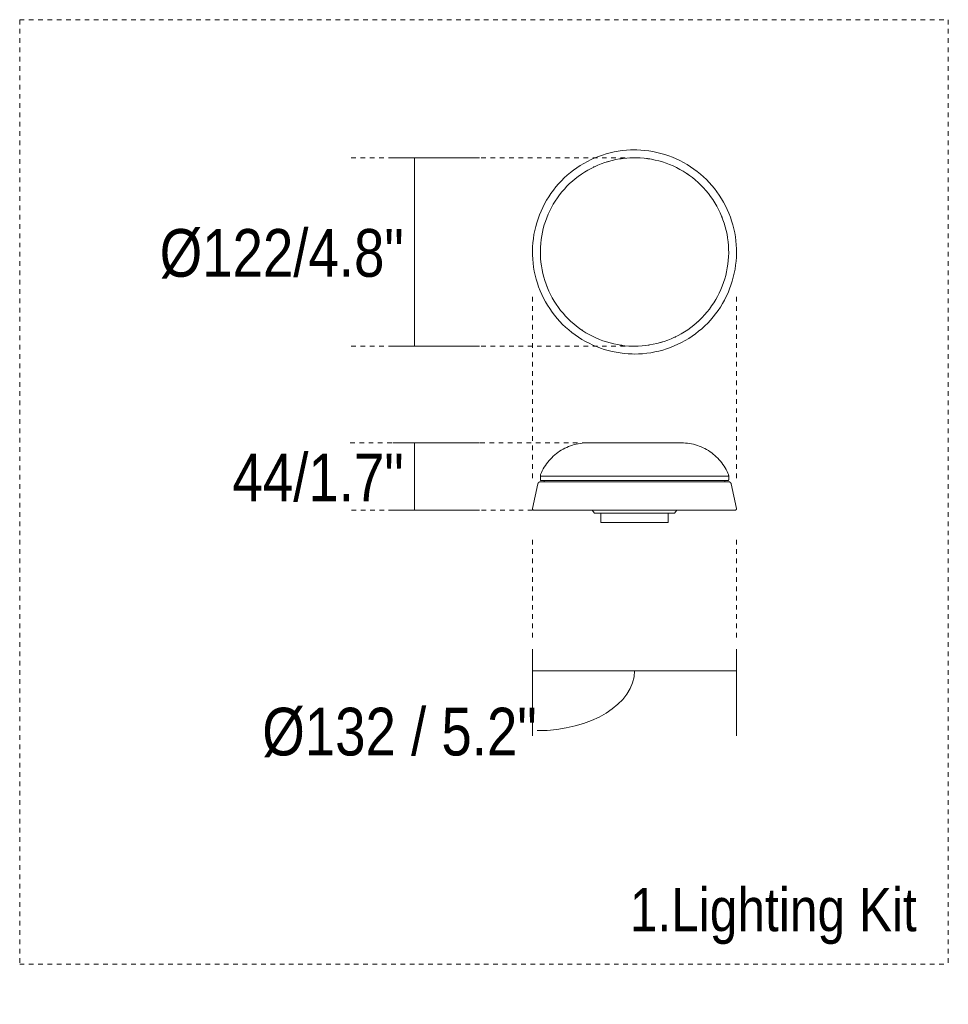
# Model space of a CAD drawing. Header units: millimetres. Extents: x 5689 to 11863, y -2865 to 7544.
# Tile 3 of 4: x 7346 to 7946, y 1545 to 2181. Entities that reach past the tile are written whole.
import ezdxf

# ---------------------------------------------------------------- set-up
doc = ezdxf.new("R2010")
doc.units = ezdxf.units.MM
doc.linetypes.add('Dash', pattern=[6, 3, -3])
doc.layers.add('A-ANNO-DIMS', color=7, linetype='Dash', lineweight=9, true_color=0xd2d2d2)
for name, color, linetype, lineweight in [('A-ANNO-DIMS-14', 7, 'Continuous', 9), ('E-LITE-EQPM', 7, 'Continuous', 20), ('G-ANNO-TEXT', 7, 'Continuous', 9)]:
    doc.layers.add(name, color=color, linetype=linetype, lineweight=lineweight)
doc.styles.add('Arial Narrow', font='ARIALN.TTF', dxfattribs={"height": 30.8})
doc.styles.add('Arial Narrow_1', font='ARIALN.TTF', dxfattribs={"height": 28})
doc.dimstyles.new('FARO_-_2_2mm_Arial_Narrow_mm_Inch_Left_H', dxfattribs={"dimscale": 304.8, "dimtxt": 31.521674, "dimasz": 0, "dimexe": 0.137795, "dimexo": 0.0625, "dimgap": 0.022966, "dimtad": 3, "dimtih": 1, "dimtoh": 1, "dimdec": 0, "dimzin": 0, "dimdsep": 46, "dimtxsty": 'Arial Narrow', "dimblk1": 'NONE', "dimblk2": 'NONE', "dimsah": 1, "dimcen": 0.09, "dimadec": 0, "dimazin": 0, "dimtfac": 1, "dimtdec": 4, "dimtix": 1, "dimtmove": 0, "dimatfit": 3, "dimfxl": 0.045932, "dimfxlon": 1, "dimtvp": 1, "dimtolj": 1, "dimtzin": 0, "dimarcsym": 2})
doc.dimstyles.new('FARO_-_2_2mm_Arial_Narrow_mm_Inch_Right', dxfattribs={"dimscale": 304.8, "dimtxt": 31.521674, "dimasz": 0, "dimexe": 0.137795, "dimexo": 0.0625, "dimgap": 0.022966, "dimtad": 1, "dimdec": 0, "dimzin": 0, "dimdsep": 46, "dimtxsty": 'Arial Narrow', "dimblk1": 'NONE', "dimblk2": 'NONE', "dimsah": 1, "dimcen": 0.09, "dimadec": 0, "dimazin": 0, "dimtfac": 1, "dimtdec": 4, "dimtix": 1, "dimtmove": 1, "dimatfit": 3, "dimfxl": 0.045932, "dimfxlon": 1, "dimtvp": 1, "dimtolj": 1, "dimtzin": 0, "dimarcsym": 2})

# ---------------------------------------------------------------- blocks, each defined once
blk = doc.blocks.new('Pemba Kit luz - 33471N-3 PEMBA LED White ceiling fan with DC motor-590840-Alzado_PDF')
at = {"layer": 'E-LITE-EQPM', "flags": 128}
for points in [[(7743.32, 2096.76), (7740.68, 2096.71), (7738.05, 2096.55), (7735.43, 2096.29), (7732.82, 2095.92), (7730.22, 2095.45), (7727.65, 2094.87), (7725.1, 2094.2), (7722.59, 2093.42), (7720.1, 2092.54), (7717.65, 2091.56), (7715.25, 2090.48), (7712.88, 2089.31), (7710.57, 2088.05), (7708.31, 2086.7), (7706.1, 2085.25), (7703.96, 2083.72), (7701.88, 2082.1), (7699.86, 2080.41), (7697.91, 2078.63), (7696.04, 2076.77), (7694.24, 2074.85), (7692.52, 2072.85), (7690.88, 2070.78), (7689.33, 2068.66), (7687.86, 2066.47), (7686.48, 2064.22), (7685.19, 2061.92), (7684, 2059.57), (7682.9, 2057.18), (7681.89, 2054.74), (7680.99, 2052.26), (7680.18, 2049.75), (7679.48, 2047.21), (7678.87, 2044.65), (7678.37, 2042.06), (7677.98, 2039.45), (7677.68, 2036.83), (7677.5, 2034.2), (7677.42, 2031.57), (7677.44, 2028.93), (7677.57, 2026.3), (7677.81, 2023.68), (7678.15, 2021.06), (7678.59, 2018.46), (7679.14, 2015.89), (7679.79, 2013.33), (7680.54, 2010.8), (7681.39, 2008.31), (7682.34, 2005.85), (7683.39, 2003.43), (7684.54, 2001.06), (7685.77, 1998.73), (7687.11, 1996.46), (7688.53, 1994.24), (7690.03, 1992.07), (7691.63, 1989.98), (7693.3, 1987.94), (7695.06, 1985.98), (7696.89, 1984.08), (7698.8, 1982.26), (7700.78, 1980.52), (7702.83, 1978.86), (7704.94, 1977.28), (7707.11, 1975.79), (7709.34, 1974.39), (7711.63, 1973.07), (7713.96, 1971.85), (7716.35, 1970.73), (7718.77, 1969.7), (7721.24, 1968.76), (7723.74, 1967.93), (7726.27, 1967.2), (7728.83, 1966.57), (7731.41, 1966.04), (7734.02, 1965.62), (7736.63, 1965.3), (7739.26, 1965.08), (7741.89, 1964.97), (7743.32, 1964.96)], [(7743.32, 1964.96), (7745.95, 1965.01), (7748.58, 1965.17), (7751.21, 1965.43), (7753.82, 1965.8), (7756.41, 1966.27), (7758.98, 1966.84), (7761.53, 1967.52), (7764.05, 1968.3), (7766.53, 1969.18), (7768.98, 1970.16), (7771.39, 1971.23), (7773.75, 1972.4), (7776.06, 1973.67), (7778.32, 1975.02), (7780.53, 1976.47), (7782.67, 1978), (7784.76, 1979.61), (7786.77, 1981.31), (7788.72, 1983.09), (7790.59, 1984.94), (7792.39, 1986.87), (7794.11, 1988.87), (7795.75, 1990.93), (7797.3, 1993.06), (7798.77, 1995.25), (7800.15, 1997.5), (7801.44, 1999.8), (7802.64, 2002.15), (7803.74, 2004.54), (7804.74, 2006.98), (7805.65, 2009.45), (7806.45, 2011.96), (7807.16, 2014.5), (7807.76, 2017.07), (7808.26, 2019.66), (7808.66, 2022.26), (7808.95, 2024.88), (7809.13, 2027.51), (7809.22, 2030.15), (7809.19, 2032.78), (7809.06, 2035.42), (7808.83, 2038.04), (7808.49, 2040.66), (7808.04, 2043.25), (7807.5, 2045.83), (7806.85, 2048.39), (7806.09, 2050.91), (7805.24, 2053.41), (7804.29, 2055.87), (7803.24, 2058.28), (7802.1, 2060.66), (7800.86, 2062.99), (7799.53, 2065.26), (7798.11, 2067.48), (7796.6, 2069.64), (7795.01, 2071.74), (7793.33, 2073.78), (7791.57, 2075.74), (7789.74, 2077.64), (7787.83, 2079.46), (7785.85, 2081.2), (7783.81, 2082.86), (7781.69, 2084.43), (7779.52, 2085.93), (7777.29, 2087.33), (7775, 2088.64), (7772.67, 2089.86), (7770.28, 2090.99), (7767.86, 2092.02), (7765.39, 2092.95), (7762.89, 2093.79), (7760.36, 2094.52), (7757.8, 2095.15), (7755.22, 2095.68), (7752.62, 2096.1), (7750, 2096.42), (7747.37, 2096.64), (7744.74, 2096.75), (7743.32, 2096.76)], [(7743.32, 2091.71), (7740.88, 2091.66), (7738.45, 2091.51), (7736.03, 2091.27), (7733.62, 2090.93), (7731.23, 2090.5), (7728.85, 2089.97), (7726.5, 2089.34), (7724.17, 2088.62), (7721.88, 2087.81), (7719.62, 2086.91), (7717.4, 2085.91), (7715.22, 2084.83), (7713.08, 2083.67), (7710.99, 2082.41), (7708.96, 2081.08), (7706.98, 2079.67), (7705.05, 2078.17), (7703.19, 2076.61), (7701.4, 2074.97), (7699.67, 2073.25), (7698, 2071.47), (7696.42, 2069.63), (7694.9, 2067.72), (7693.47, 2065.76), (7692.11, 2063.74), (7690.84, 2061.66), (7689.65, 2059.54), (7688.55, 2057.37), (7687.53, 2055.16), (7686.6, 2052.91), (7685.77, 2050.62), (7685.02, 2048.31), (7684.37, 2045.96), (7683.81, 2043.59), (7683.35, 2041.2), (7682.99, 2038.8), (7682.72, 2036.38), (7682.54, 2033.95), (7682.47, 2031.52), (7682.49, 2029.08), (7682.61, 2026.65), (7682.83, 2024.23), (7683.14, 2021.81), (7683.55, 2019.41), (7684.06, 2017.03), (7684.66, 2014.67), (7685.35, 2012.34), (7686.14, 2010.04), (7687.02, 2007.77), (7687.99, 2005.54), (7689.04, 2003.34), (7690.19, 2001.2), (7691.41, 1999.09), (7692.73, 1997.04), (7694.12, 1995.05), (7695.59, 1993.11), (7697.14, 1991.23), (7698.76, 1989.42), (7700.45, 1987.67), (7702.21, 1985.99), (7704.04, 1984.38), (7705.93, 1982.85), (7707.88, 1981.39), (7709.89, 1980.01), (7711.95, 1978.72), (7714.06, 1977.5), (7716.22, 1976.38), (7718.42, 1975.34), (7720.66, 1974.39), (7722.93, 1973.52), (7725.24, 1972.75), (7727.58, 1972.08), (7729.94, 1971.5), (7732.33, 1971.01), (7734.73, 1970.62), (7737.15, 1970.32), (7739.57, 1970.12), (7742, 1970.02), (7743.32, 1970.01)], [(7743.32, 1970.01), (7745.75, 1970.06), (7748.18, 1970.2), (7750.6, 1970.45), (7753.01, 1970.79), (7755.41, 1971.22), (7757.78, 1971.75), (7760.13, 1972.38), (7762.46, 1973.1), (7764.75, 1973.91), (7767.01, 1974.81), (7769.24, 1975.8), (7771.42, 1976.88), (7773.55, 1978.05), (7775.64, 1979.3), (7777.68, 1980.64), (7779.66, 1982.05), (7781.58, 1983.54), (7783.44, 1985.11), (7785.24, 1986.75), (7786.97, 1988.46), (7788.63, 1990.24), (7790.22, 1992.09), (7791.73, 1993.99), (7793.16, 1995.96), (7794.52, 1997.98), (7795.79, 2000.06), (7796.98, 2002.18), (7798.09, 2004.35), (7799.1, 2006.56), (7800.03, 2008.81), (7800.87, 2011.09), (7801.61, 2013.41), (7802.26, 2015.76), (7802.82, 2018.13), (7803.28, 2020.52), (7803.65, 2022.92), (7803.92, 2025.34), (7804.09, 2027.77), (7804.16, 2030.2), (7804.14, 2032.64), (7804.02, 2035.07), (7803.8, 2037.49), (7803.49, 2039.9), (7803.08, 2042.3), (7802.58, 2044.68), (7801.98, 2047.04), (7801.28, 2049.38), (7800.49, 2051.68), (7799.62, 2053.95), (7798.65, 2056.18), (7797.59, 2058.37), (7796.45, 2060.52), (7795.22, 2062.62), (7793.91, 2064.67), (7792.51, 2066.67), (7791.04, 2068.61), (7789.49, 2070.49), (7787.87, 2072.3), (7786.18, 2074.05), (7784.42, 2075.73), (7782.59, 2077.34), (7780.7, 2078.87), (7778.75, 2080.33), (7776.75, 2081.7), (7774.68, 2083), (7772.57, 2084.21), (7770.42, 2085.34), (7768.22, 2086.38), (7765.98, 2087.33), (7763.7, 2088.19), (7761.39, 2088.96), (7759.05, 2089.64), (7756.69, 2090.22), (7754.31, 2090.71), (7751.9, 2091.1), (7749.49, 2091.4), (7747.06, 2091.59), (7744.63, 2091.7), (7743.32, 2091.71)]]:
    blk.add_lwpolyline(points, dxfattribs=at)
at = {"layer": 'E-LITE-EQPM'}
for start, end in [(115.26248, 115.71429), (106.32945, 107.14286), (98.24639, 98.95626), (80.60167, 82.69955), (55.51272, 56.25251), (132.15028, 132.85714), (46.89747, 47.70229), (38.35509, 39.13036), (29.81203, 30.55961), (21.42857, 21.98873), (12.85714, 13.41782), (354.89102, 355.07025), (192.85714, 193.41782), (201.42857, 201.98873), (209.81203, 210.55961), (218.35509, 219.13036), (226.89747, 227.70229), (312.15028, 312.85714), (235.51272, 236.25251), (286.32945, 287.14286), (295.26248, 295.71429), (260.60167, 262.69955), (278.34209, 278.95626)]:
    blk.add_arc((7743.32, 2030.86), 60.85, start, end, dxfattribs=at)
blk = doc.blocks.new('Pemba Kit luz - 33471N-3 PEMBA LED White ceiling fan with DC motor-V1-Alzado_PDF')
at = {"layer": 'E-LITE-EQPM'}
for p, q in [((7682.47, 1886.04), (7682.47, 1883.71)), ((7804.17, 1886.04), (7682.47, 1886.04)), ((7685.08, 1883.18), (7684.67, 1882.36)), ((7688.07, 1883.18), (7685.08, 1883.18)), ((7695.41, 1883.18), (7688.83, 1883.18)), ((7699.78, 1883.18), (7696.72, 1883.18)), ((7703.95, 1883.18), (7703, 1883.18)), ((7706.56, 1883.18), (7705.64, 1883.18)), ((7714.13, 1883.18), (7711.21, 1883.18)), ((7730.99, 1883.18), (7729.89, 1883.18)), ((7741.06, 1883.18), (7740.62, 1883.18)), ((7745.57, 1883.18), (7745.12, 1883.18)), ((7748.87, 1883.18), (7747.83, 1883.18)), ((7760.06, 1883.18), (7758.93, 1883.18)), ((7763.23, 1883.18), (7762.41, 1883.18)), ((7769.48, 1883.18), (7768.54, 1883.18)), ((7777.28, 1883.18), (7776.29, 1883.18)), ((7784.32, 1883.18), (7783.63, 1883.18)), ((7786.85, 1883.18), (7786.01, 1883.18)), ((7790.43, 1883.18), (7789.06, 1883.18)), ((7795.45, 1883.18), (7793.9, 1883.18)), ((7801.56, 1883.18), (7796.64, 1883.18)), ((7801.96, 1882.36), (7801.56, 1883.18)), ((7804.17, 1883.71), (7804.17, 1886.04)), ((7677.43, 1865.29), (7680.89, 1881.2)), ((7805.74, 1881.2), (7809.2, 1865.29)), ((7715.89, 1864.07), (7717.53, 1862.17)), ((7769.11, 1862.17), (7770.74, 1864.07)), ((7769.11, 1862.17), (7717.53, 1862.17)), ((7721.59, 1862.17), (7721.59, 1856.04)), ((7765.04, 1856.04), (7765.04, 1862.17)), ((7765.04, 1856.04), (7721.59, 1856.04))]:
    blk.add_line(p, q, dxfattribs=at)
at = {"layer": 'E-LITE-EQPM', "flags": 128}
for points in [[(7682.68, 1887.18), (7683.2, 1888.39), (7683.76, 1889.57), (7684.38, 1890.72), (7685.03, 1891.85), (7685.73, 1892.96), (7686.48, 1894.03), (7687.27, 1895.08), (7688.09, 1896.09), (7688.96, 1897.07), (7689.87, 1898.01), (7690.81, 1898.92), (7691.79, 1899.79), (7692.81, 1900.61), (7693.85, 1901.4), (7694.93, 1902.14), (7696.03, 1902.84), (7697.17, 1903.5), (7698.32, 1904.11), (7699.5, 1904.67), (7700.71, 1905.19), (7701.93, 1905.65), (7703.17, 1906.07), (7704.42, 1906.44), (7705.69, 1906.76), (7706.97, 1907.02), (7708.26, 1907.24), (7709.56, 1907.4), (7710.87, 1907.51), (7712.17, 1907.57), (7712.98, 1907.58)], [(7712.98, 1907.58), (7713.01, 1907.58), (7713.08, 1907.58), (7713.2, 1907.58), (7713.37, 1907.58), (7713.59, 1907.58), (7713.85, 1907.58), (7714.17, 1907.58), (7714.52, 1907.58), (7714.93, 1907.58), (7715.38, 1907.58), (7715.87, 1907.58), (7716.41, 1907.58), (7716.99, 1907.58), (7717.62, 1907.58), (7718.28, 1907.58), (7718.99, 1907.58), (7719.73, 1907.58), (7720.51, 1907.58), (7721.33, 1907.58)], [(7773.65, 1907.58), (7773.62, 1907.58), (7773.55, 1907.58), (7773.43, 1907.58), (7773.26, 1907.58), (7773.04, 1907.58), (7772.78, 1907.58), (7772.47, 1907.58), (7772.11, 1907.58), (7771.7, 1907.58), (7771.25, 1907.58), (7770.76, 1907.58), (7770.22, 1907.58), (7769.64, 1907.58), (7769.02, 1907.58), (7768.35, 1907.58), (7767.65, 1907.58), (7766.9, 1907.58), (7766.12, 1907.58), (7765.3, 1907.58), (7764.45, 1907.58), (7763.56, 1907.58), (7762.64, 1907.58), (7761.69, 1907.58), (7760.71, 1907.58), (7759.7, 1907.58), (7758.67, 1907.58), (7757.61, 1907.58), (7756.53, 1907.58), (7755.43, 1907.58), (7754.31, 1907.58), (7753.17, 1907.58), (7752.01, 1907.58), (7750.84, 1907.58), (7749.66, 1907.58), (7748.47, 1907.58), (7747.27, 1907.58), (7746.07, 1907.58), (7744.86, 1907.58), (7743.64, 1907.58), (7742.43, 1907.58), (7741.22, 1907.58), (7740.01, 1907.58), (7738.81, 1907.58), (7737.61, 1907.58), (7736.43, 1907.58), (7735.25, 1907.58), (7734.09, 1907.58), (7732.94, 1907.58), (7731.81, 1907.58), (7730.69, 1907.58), (7729.6, 1907.58), (7728.53, 1907.58), (7727.48, 1907.58), (7726.46, 1907.58), (7725.47, 1907.58), (7724.5, 1907.58), (7723.56, 1907.58), (7722.66, 1907.58), (7721.79, 1907.58), (7720.95, 1907.58), (7720.15, 1907.58), (7719.38, 1907.58), (7718.66, 1907.58), (7717.97, 1907.58), (7717.33, 1907.58), (7716.72, 1907.58), (7716.16, 1907.58), (7715.64, 1907.58), (7715.17, 1907.58), (7714.74, 1907.58), (7714.35, 1907.58), (7714.02, 1907.58), (7713.73, 1907.58), (7713.48, 1907.58), (7713.29, 1907.58), (7713.14, 1907.58), (7713.04, 1907.58), (7712.99, 1907.58), (7712.98, 1907.58)], [(7765.23, 1907.58), (7765.68, 1907.58), (7766.48, 1907.58), (7767.25, 1907.58), (7767.97, 1907.58), (7768.66, 1907.58), (7769.31, 1907.58), (7769.91, 1907.58), (7770.47, 1907.58), (7770.99, 1907.58), (7771.47, 1907.58), (7771.9, 1907.58), (7772.28, 1907.58), (7772.62, 1907.58), (7772.91, 1907.58), (7773.15, 1907.58), (7773.34, 1907.58), (7773.49, 1907.58), (7773.59, 1907.58), (7773.64, 1907.58), (7773.65, 1907.58)], [(7773.65, 1907.58), (7774.96, 1907.55), (7776.26, 1907.47), (7777.56, 1907.34), (7778.86, 1907.16), (7780.15, 1906.93), (7781.42, 1906.64), (7782.69, 1906.31), (7783.94, 1905.92), (7785.17, 1905.48), (7786.39, 1905), (7787.58, 1904.46), (7788.75, 1903.88), (7789.9, 1903.26), (7791.02, 1902.58), (7792.12, 1901.87), (7793.18, 1901.11), (7794.21, 1900.3), (7795.22, 1899.46), (7796.18, 1898.58), (7797.11, 1897.66), (7798, 1896.7), (7798.86, 1895.71), (7799.67, 1894.69), (7800.44, 1893.63), (7801.17, 1892.54), (7801.86, 1891.43), (7802.5, 1890.29), (7803.09, 1889.12), (7803.63, 1887.93), (7803.95, 1887.18)], [(7680.89, 1881.2), (7680.91, 1881.26), (7680.92, 1881.32), (7680.94, 1881.38), (7680.97, 1881.43), (7680.99, 1881.49), (7681.02, 1881.54), (7681.04, 1881.6), (7681.08, 1881.65), (7681.11, 1881.7), (7681.14, 1881.75), (7681.18, 1881.8), (7681.22, 1881.85), (7681.26, 1881.89), (7681.3, 1881.94), (7681.34, 1881.98), (7681.39, 1882.02), (7681.44, 1882.06), (7681.49, 1882.09), (7681.54, 1882.13), (7681.59, 1882.16), (7681.64, 1882.19), (7681.69, 1882.22), (7681.75, 1882.24), (7681.8, 1882.27), (7681.86, 1882.29), (7681.92, 1882.31), (7681.98, 1882.32), (7682.04, 1882.34), (7682.1, 1882.35), (7682.16, 1882.36), (7682.22, 1882.37), (7682.28, 1882.37), (7682.34, 1882.38), (7682.37, 1882.38)], [(7682.37, 1882.38), (7682.42, 1882.38), (7682.56, 1882.38), (7682.81, 1882.38), (7683.15, 1882.38), (7683.58, 1882.38), (7684.12, 1882.38)], [(7804.26, 1882.38), (7804.21, 1882.38), (7804.07, 1882.38), (7803.82, 1882.38), (7803.48, 1882.38), (7803.05, 1882.38), (7802.52, 1882.38), (7801.89, 1882.38), (7801.17, 1882.38), (7800.36, 1882.38), (7799.45, 1882.38), (7798.46, 1882.38), (7797.38, 1882.38), (7796.21, 1882.38), (7794.95, 1882.38), (7793.62, 1882.38), (7792.2, 1882.38), (7790.71, 1882.38), (7789.14, 1882.38), (7787.49, 1882.38), (7785.78, 1882.38), (7784, 1882.38), (7782.15, 1882.38), (7780.24, 1882.38), (7778.27, 1882.38), (7776.25, 1882.38), (7774.17, 1882.38), (7772.04, 1882.38), (7769.87, 1882.38), (7767.65, 1882.38), (7765.4, 1882.38), (7763.11, 1882.38), (7760.79, 1882.38), (7758.44, 1882.38), (7756.07, 1882.38), (7753.68, 1882.38), (7751.27, 1882.38), (7748.84, 1882.38), (7746.41, 1882.38), (7743.97, 1882.38), (7741.54, 1882.38), (7739.1, 1882.38), (7736.67, 1882.38), (7734.26, 1882.38), (7731.85, 1882.38), (7729.47, 1882.38), (7727.11, 1882.38), (7724.77, 1882.38), (7722.46, 1882.38), (7720.19, 1882.38), (7717.95, 1882.38), (7715.76, 1882.38), (7713.61, 1882.38), (7711.5, 1882.38), (7709.45, 1882.38), (7707.45, 1882.38), (7705.51, 1882.38), (7703.63, 1882.38), (7701.81, 1882.38), (7700.06, 1882.38), (7698.37, 1882.38), (7696.76, 1882.38), (7695.23, 1882.38), (7693.77, 1882.38), (7692.39, 1882.38), (7691.09, 1882.38), (7689.88, 1882.38), (7688.75, 1882.38), (7687.71, 1882.38), (7686.75, 1882.38), (7685.89, 1882.38), (7685.12, 1882.38), (7684.44, 1882.38), (7683.86, 1882.38), (7683.37, 1882.38), (7682.98, 1882.38), (7682.68, 1882.38), (7682.49, 1882.38), (7682.38, 1882.38), (7682.37, 1882.38)], [(7682.47, 1886.04), (7682.47, 1886.16), (7682.47, 1886.28), (7682.48, 1886.39), (7682.5, 1886.51), (7682.52, 1886.63), (7682.54, 1886.74), (7682.57, 1886.86), (7682.61, 1886.97), (7682.64, 1887.08), (7682.68, 1887.18)], [(7683, 1883.18), (7682.98, 1883.18), (7682.96, 1883.18), (7682.94, 1883.19), (7682.91, 1883.19), (7682.89, 1883.19), (7682.87, 1883.2), (7682.85, 1883.2), (7682.83, 1883.21), (7682.81, 1883.22), (7682.79, 1883.22), (7682.77, 1883.23), (7682.75, 1883.24), (7682.73, 1883.25), (7682.72, 1883.26), (7682.7, 1883.27), (7682.68, 1883.29), (7682.66, 1883.3), (7682.65, 1883.31), (7682.63, 1883.33), (7682.62, 1883.34), (7682.6, 1883.36), (7682.59, 1883.37), (7682.58, 1883.39), (7682.56, 1883.41), (7682.55, 1883.43), (7682.54, 1883.44), (7682.53, 1883.46), (7682.52, 1883.48), (7682.51, 1883.5), (7682.5, 1883.52), (7682.5, 1883.54), (7682.49, 1883.56), (7682.48, 1883.58), (7682.48, 1883.6), (7682.47, 1883.62), (7682.47, 1883.64), (7682.47, 1883.67), (7682.47, 1883.69), (7682.47, 1883.71), (7682.47, 1883.71)], [(7685.05, 1883.18), (7684.47, 1883.18), (7683.99, 1883.18), (7683.6, 1883.18), (7683.31, 1883.18), (7683.11, 1883.18), (7683.01, 1883.18), (7683, 1883.18)], [(7683, 1883.18), (7683.05, 1883.18), (7683.19, 1883.18), (7683.43, 1883.18), (7683.77, 1883.18), (7684.2, 1883.18), (7684.73, 1883.18), (7685.35, 1883.18), (7686.06, 1883.18), (7686.87, 1883.18), (7687.76, 1883.18), (7688.74, 1883.18), (7689.82, 1883.18), (7690.97, 1883.18), (7692.21, 1883.18), (7693.53, 1883.18), (7694.94, 1883.18), (7696.42, 1883.18), (7697.97, 1883.18), (7699.6, 1883.18), (7701.29, 1883.18), (7703.06, 1883.18), (7704.89, 1883.18), (7706.78, 1883.18), (7708.72, 1883.18), (7710.73, 1883.18), (7712.78, 1883.18), (7714.89, 1883.18), (7717.04, 1883.18), (7719.23, 1883.18), (7721.46, 1883.18), (7723.73, 1883.18), (7726.02, 1883.18), (7728.35, 1883.18), (7730.7, 1883.18), (7733.06, 1883.18), (7735.45, 1883.18), (7737.85, 1883.18), (7740.25, 1883.18), (7742.67, 1883.18), (7745.08, 1883.18), (7747.49, 1883.18), (7749.89, 1883.18), (7752.28, 1883.18), (7754.66, 1883.18), (7757.02, 1883.18), (7759.36, 1883.18), (7761.67, 1883.18), (7763.95, 1883.18), (7766.2, 1883.18), (7768.42, 1883.18), (7770.59, 1883.18), (7772.72, 1883.18), (7774.8, 1883.18), (7776.83, 1883.18), (7778.81, 1883.18), (7780.74, 1883.18), (7782.6, 1883.18), (7784.4, 1883.18), (7786.13, 1883.18), (7787.79, 1883.18), (7789.39, 1883.18), (7790.91, 1883.18), (7792.35, 1883.18), (7793.72, 1883.18), (7795, 1883.18), (7796.2, 1883.18), (7797.32, 1883.18), (7798.35, 1883.18), (7799.3, 1883.18), (7800.15, 1883.18), (7800.91, 1883.18), (7801.58, 1883.18), (7802.16, 1883.18), (7802.64, 1883.18), (7803.03, 1883.18), (7803.32, 1883.18), (7803.52, 1883.18), (7803.62, 1883.18), (7803.63, 1883.18)], [(7803.63, 1883.18), (7803.59, 1883.18), (7803.44, 1883.18), (7803.2, 1883.18), (7802.86, 1883.18), (7802.43, 1883.18), (7801.9, 1883.18), (7801.71, 1883.18)], [(7802.77, 1882.38), (7803.26, 1882.38), (7803.65, 1882.38), (7803.95, 1882.38), (7804.15, 1882.38), (7804.25, 1882.38), (7804.26, 1882.38)], [(7804.17, 1883.71), (7804.17, 1883.69), (7804.17, 1883.67), (7804.16, 1883.65), (7804.16, 1883.63), (7804.16, 1883.61), (7804.15, 1883.59), (7804.15, 1883.57), (7804.14, 1883.55), (7804.13, 1883.53), (7804.12, 1883.51), (7804.12, 1883.49), (7804.11, 1883.47), (7804.1, 1883.45), (7804.09, 1883.43), (7804.07, 1883.41), (7804.06, 1883.4), (7804.05, 1883.38), (7804.03, 1883.36), (7804.02, 1883.35), (7804.01, 1883.33), (7803.99, 1883.32), (7803.97, 1883.3), (7803.96, 1883.29), (7803.94, 1883.28), (7803.92, 1883.27), (7803.9, 1883.25), (7803.88, 1883.24), (7803.87, 1883.23), (7803.85, 1883.23), (7803.83, 1883.22), (7803.81, 1883.21), (7803.79, 1883.2), (7803.77, 1883.2), (7803.75, 1883.19), (7803.72, 1883.19), (7803.7, 1883.19), (7803.68, 1883.18), (7803.66, 1883.18), (7803.64, 1883.18), (7803.63, 1883.18)], [(7803.95, 1887.18), (7803.99, 1887.07), (7804.03, 1886.96), (7804.06, 1886.85), (7804.09, 1886.73), (7804.12, 1886.62), (7804.14, 1886.5), (7804.15, 1886.39), (7804.16, 1886.27), (7804.17, 1886.15), (7804.17, 1886.04)], [(7804.26, 1882.38), (7804.32, 1882.37), (7804.38, 1882.37), (7804.44, 1882.37), (7804.5, 1882.36), (7804.56, 1882.35), (7804.62, 1882.33), (7804.68, 1882.32), (7804.74, 1882.3), (7804.8, 1882.28), (7804.85, 1882.26), (7804.91, 1882.23), (7804.96, 1882.2), (7805.02, 1882.18), (7805.07, 1882.14), (7805.12, 1882.11), (7805.17, 1882.08), (7805.22, 1882.04), (7805.26, 1882), (7805.31, 1881.96), (7805.35, 1881.92), (7805.39, 1881.87), (7805.43, 1881.83), (7805.47, 1881.78), (7805.51, 1881.73), (7805.54, 1881.68), (7805.57, 1881.63), (7805.6, 1881.57), (7805.63, 1881.52), (7805.65, 1881.46), (7805.68, 1881.41), (7805.7, 1881.35), (7805.72, 1881.29), (7805.73, 1881.24), (7805.74, 1881.2)], [(7678.43, 1864.07), (7678.39, 1864.07), (7678.35, 1864.07), (7678.31, 1864.07), (7678.27, 1864.08), (7678.23, 1864.09), (7678.19, 1864.1), (7678.15, 1864.11), (7678.11, 1864.12), (7678.07, 1864.13), (7678.04, 1864.15), (7678, 1864.16), (7677.96, 1864.18), (7677.93, 1864.2), (7677.89, 1864.22), (7677.86, 1864.25), (7677.82, 1864.27), (7677.79, 1864.29), (7677.76, 1864.32), (7677.73, 1864.35), (7677.7, 1864.38), (7677.67, 1864.41), (7677.65, 1864.44), (7677.62, 1864.47), (7677.6, 1864.5), (7677.58, 1864.54), (7677.55, 1864.57), (7677.53, 1864.61), (7677.52, 1864.64), (7677.5, 1864.68), (7677.48, 1864.72), (7677.47, 1864.76), (7677.46, 1864.8), (7677.45, 1864.83), (7677.44, 1864.87), (7677.43, 1864.91), (7677.42, 1864.95), (7677.42, 1865), (7677.41, 1865.04), (7677.41, 1865.08), (7677.41, 1865.12), (7677.42, 1865.16), (7677.42, 1865.2), (7677.42, 1865.24), (7677.43, 1865.28), (7677.43, 1865.29)], [(7679.76, 1864.07), (7679.5, 1864.07), (7679.08, 1864.07), (7678.77, 1864.07), (7678.56, 1864.07), (7678.45, 1864.07), (7678.43, 1864.07)], [(7678.43, 1864.07), (7678.49, 1864.07), (7678.64, 1864.07), (7678.9, 1864.07), (7679.26, 1864.07), (7679.73, 1864.07), (7680.29, 1864.07), (7680.96, 1864.07), (7681.73, 1864.07), (7682.59, 1864.07), (7683.56, 1864.07), (7684.61, 1864.07), (7685.77, 1864.07), (7687.01, 1864.07), (7688.34, 1864.07), (7689.77, 1864.07), (7691.27, 1864.07), (7692.87, 1864.07), (7694.54, 1864.07), (7696.29, 1864.07), (7698.11, 1864.07), (7700.01, 1864.07), (7701.98, 1864.07), (7704.01, 1864.07), (7706.11, 1864.07), (7708.26, 1864.07), (7710.47, 1864.07), (7712.74, 1864.07), (7715.05, 1864.07), (7717.41, 1864.07), (7719.81, 1864.07), (7722.24, 1864.07), (7724.71, 1864.07), (7727.21, 1864.07), (7729.74, 1864.07), (7732.29, 1864.07), (7734.85, 1864.07), (7737.43, 1864.07), (7740.02, 1864.07), (7742.62, 1864.07), (7745.21, 1864.07), (7747.8, 1864.07), (7750.39, 1864.07), (7752.96, 1864.07), (7755.52, 1864.07), (7758.06, 1864.07), (7760.57, 1864.07), (7763.06, 1864.07), (7765.52, 1864.07), (7767.94, 1864.07), (7770.32, 1864.07), (7772.65, 1864.07), (7774.95, 1864.07), (7777.19, 1864.07), (7779.37, 1864.07), (7781.5, 1864.07), (7783.57, 1864.07), (7785.57, 1864.07), (7787.51, 1864.07), (7789.37, 1864.07), (7791.16, 1864.07), (7792.87, 1864.07), (7794.51, 1864.07), (7796.06, 1864.07), (7797.53, 1864.07), (7798.91, 1864.07), (7800.21, 1864.07), (7801.41, 1864.07), (7802.52, 1864.07), (7803.53, 1864.07), (7804.45, 1864.07), (7805.27, 1864.07), (7805.99, 1864.07), (7806.61, 1864.07), (7807.13, 1864.07), (7807.55, 1864.07), (7807.86, 1864.07), (7808.08, 1864.07), (7808.18, 1864.07), (7808.2, 1864.07)], [(7808.2, 1864.07), (7808.15, 1864.07), (7807.99, 1864.07), (7807.73, 1864.07), (7807.37, 1864.07), (7806.91, 1864.07)], [(7809.2, 1865.29), (7809.21, 1865.25), (7809.21, 1865.21), (7809.22, 1865.17), (7809.22, 1865.13), (7809.22, 1865.09), (7809.22, 1865.05), (7809.22, 1865.01), (7809.21, 1864.96), (7809.21, 1864.92), (7809.2, 1864.88), (7809.19, 1864.84), (7809.18, 1864.8), (7809.17, 1864.77), (7809.15, 1864.73), (7809.14, 1864.69), (7809.12, 1864.65), (7809.1, 1864.62), (7809.08, 1864.58), (7809.06, 1864.54), (7809.04, 1864.51), (7809.02, 1864.48), (7808.99, 1864.45), (7808.97, 1864.41), (7808.94, 1864.38), (7808.91, 1864.36), (7808.88, 1864.33), (7808.85, 1864.3), (7808.82, 1864.28), (7808.78, 1864.25), (7808.75, 1864.23), (7808.71, 1864.21), (7808.68, 1864.19), (7808.64, 1864.17), (7808.61, 1864.15), (7808.57, 1864.14), (7808.53, 1864.12), (7808.49, 1864.11), (7808.45, 1864.1), (7808.41, 1864.09), (7808.37, 1864.08), (7808.33, 1864.08), (7808.29, 1864.07), (7808.25, 1864.07), (7808.21, 1864.07), (7808.2, 1864.07)]]:
    blk.add_lwpolyline(points, dxfattribs=at)
blk = doc.blocks.new('DIMBLOCK6-Alzado_PDF')
at = {"layer": 'A-ANNO-DIMS-14', "color": 251, "true_color": 0x5b5b5b}
for p, q in [((7677.47, 1774.32), (7677.47, 1718.32)), ((7677.47, 1760.32), (7677.47, 1774.32)), ((7809.16, 1774.32), (7809.16, 1718.32)), ((7809.16, 1760.32), (7809.16, 1774.32)), ((7677.47, 1760.32), (7809.16, 1760.32))]:
    blk.add_line(p, q, dxfattribs=at)
blk.add_ellipse((7680.45, 1760.32), major_axis=(62.87, 0), ratio=0.614062, start_param=4.712389, end_param=6.283185, dxfattribs=at)
at = {"layer": 'A-ANNO-DIMS-14', "color": 0, "insert": (7502.82, 1736.5), "char_height": 30.8, "width": 213.1466, "attachment_point": 1, "line_spacing_factor": 0.974696, "style": 'Arial Narrow'}
blk.add_mtext('Ø132 / 5.2"', dxfattribs=at)
blk = doc.blocks.new('_None')
blk = doc.blocks.new('DIMBLOCK7-Alzado_PDF')
at = {"layer": 'A-ANNO-DIMS-14', "color": 251, "true_color": 0x5b5b5b}
for p, q in [((7601.15, 2091.71), (7587.15, 2091.71)), ((7601.08, 2091.71), (7643.15, 2091.71)), ((7601.15, 2091.71), (7601.15, 1970.01)), ((7601.15, 1970.01), (7587.15, 1970.01)), ((7601.08, 1970.01), (7643.15, 1970.01))]:
    blk.add_line(p, q, dxfattribs=at)
at = {"layer": 'A-ANNO-DIMS-14', "color": 0, "insert": (7436.54, 2045.65), "char_height": 30.8, "width": 189.13, "attachment_point": 1, "line_spacing_factor": 0.974696, "style": 'Arial Narrow'}
blk.add_mtext('Ø122/4.8"', dxfattribs=at)
blk = doc.blocks.new('DIMBLOCK8-Alzado_PDF')
at = {"layer": 'A-ANNO-DIMS-14', "color": 251, "true_color": 0x5b5b5b}
for p, q in [((7601.15, 1907.59), (7587.15, 1907.59)), ((7601.08, 1907.59), (7643.15, 1907.59)), ((7601.15, 1907.59), (7601.15, 1864.07)), ((7601.15, 1864.07), (7587.15, 1864.07)), ((7601.08, 1864.07), (7643.15, 1864.07))]:
    blk.add_line(p, q, dxfattribs=at)
at = {"layer": 'A-ANNO-DIMS-14', "color": 0, "insert": (7483.57, 1900.62), "char_height": 30.8, "width": 132.6912, "attachment_point": 1, "line_spacing_factor": 0.974696, "style": 'Arial Narrow'}
blk.add_mtext('44/1.7"', dxfattribs=at)

msp = doc.modelspace()

# ---------------------------------------------------------------- linework, layer by layer
at = {"layer": 'A-ANNO-DIMS'}
for p, q in [((7346.07, 2180.86), (7346.07, 1570.86)), ((7346.07, 2180.86), (7946.07, 2180.86)), ((7946.07, 2180.86), (7946.07, 1570.86)), ((7743.32, 2091.71), (7557.47, 2091.71)), ((7677.47, 1884.86), (7677.47, 2004.86)), ((7809.16, 1884.86), (7809.16, 2004.86)), ((7743.32, 1970.01), (7557.47, 1970.01)), ((7712.56, 1907.59), (7557.47, 1907.59)), ((7677.47, 1864.07), (7557.47, 1864.07)), ((7677.47, 1844.86), (7677.47, 1779.86)), ((7809.16, 1844.86), (7809.16, 1779.86)), ((7346.07, 1570.86), (7946.07, 1570.86))]:
    msp.add_line(p, q, dxfattribs=at)

# ---------------------------------------------------------------- block references
at = {"layer": 'E-LITE-EQPM'}
for name in ['Pemba Kit luz - 33471N-3 PEMBA LED White ceiling fan with DC motor-590840-Alzado_PDF', 'Pemba Kit luz - 33471N-3 PEMBA LED White ceiling fan with DC motor-V1-Alzado_PDF']:
    msp.add_blockref(name, (0, 0), dxfattribs=at)

# ---------------------------------------------------------------- texts
at = {"layer": 'G-ANNO-TEXT', "color": 251, "true_color": 0x5b5b5b, "insert": (7740.26, 1620.15), "char_height": 28, "width": 233.4514, "attachment_point": 1, "style": 'Arial Narrow_1'}
msp.add_mtext('1.Lighting Kit', dxfattribs=at)

# ---------------------------------------------------------------- dimensions: what is measured, and where the dimension line sits
at = {"layer": 'A-ANNO-DIMS', "color": 251, "linetype": 'Continuous', "true_color": 0x5b5b5b}
dim = msp.add_linear_dim(base=(7601.15, 1970.01), p1=(7587.15, 2091.71), p2=(7587.15, 1970.01), angle=90, text='Ø<>', dimstyle='FARO_-_2_2mm_Arial_Narrow_mm_Inch_Left_H', override={"dimpost": '<>', "dimfxl": 121.700446}, dxfattribs=at)
dim.commit()
dim.dimension.update_dxf_attribs({"geometry": 'DIMBLOCK7-Alzado_PDF', "text_midpoint": (7502.43, 2030.86)})
dim = msp.add_linear_dim(base=(7601.15, 1864.07), p1=(7587.15, 1907.59), p2=(7587.15, 1864.07), angle=90, dimstyle='FARO_-_2_2mm_Arial_Narrow_mm_Inch_Left_H', override={"dimpost": '<>', "dimfxl": 43.522824}, dxfattribs=at)
dim.commit()
dim.dimension.update_dxf_attribs({"geometry": 'DIMBLOCK8-Alzado_PDF', "text_midpoint": (7525.42, 1885.83)})
dim = msp.add_linear_dim(base=(7809.16, 1760.32), p1=(7677.47, 1774.32), p2=(7809.16, 1774.32), text='Ø<>', dimstyle='FARO_-_2_2mm_Arial_Narrow_mm_Inch_Right', override={"dimpost": '<>', "dimfxl": 131.686539}, dxfattribs=at)
dim.commit()
dim.dimension.update_dxf_attribs({"geometry": 'DIMBLOCK6-Alzado_PDF', "text_midpoint": (7609.4, 1715.97), "dimtype": 160})

doc.saveas('drawing.dxf')
